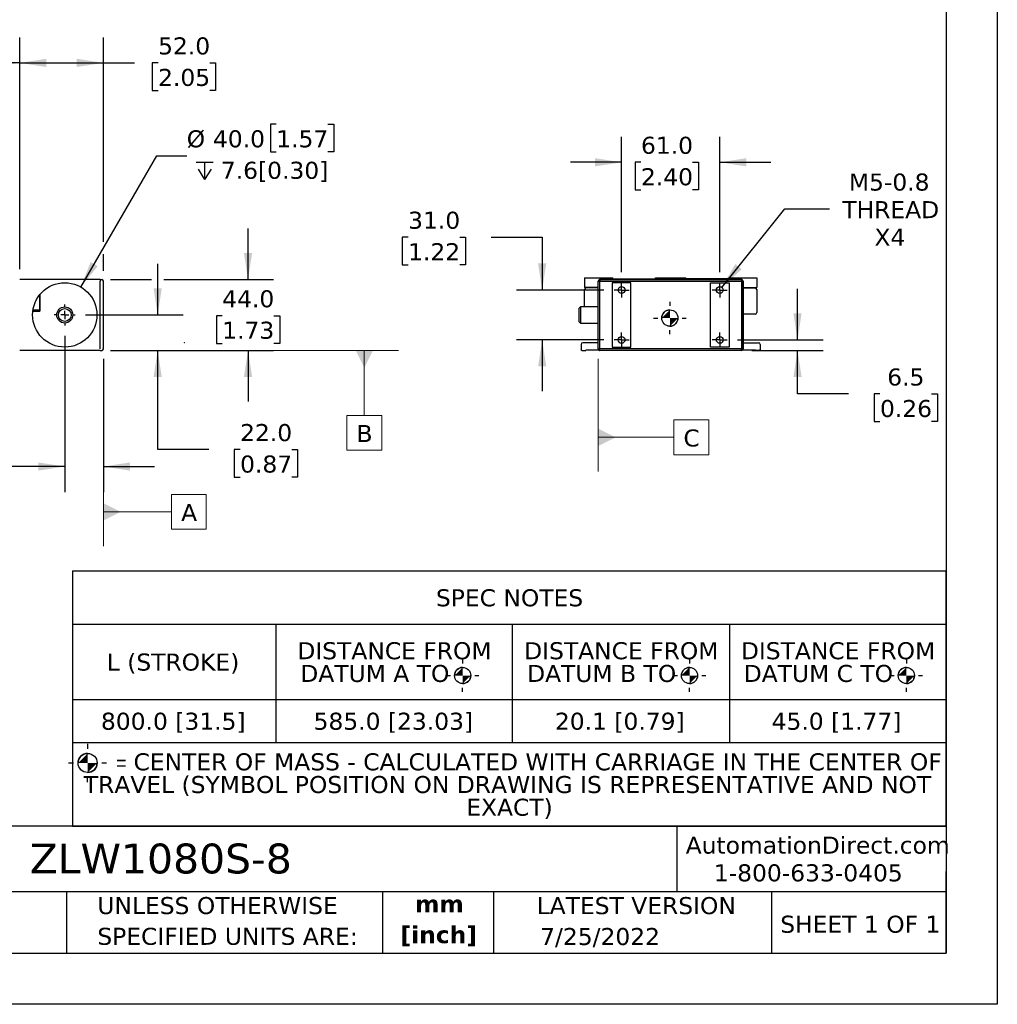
# Model space of a CAD drawing. Header units: millimetres. Extents: x 0 to 1397, y 0 to 1080.
# Tile 5 of 7: x 790 to 1397, y 0 to 612. Entities that reach past the tile are written whole.
import ezdxf

# ---------------------------------------------------------------- set-up
doc = ezdxf.new("R2010")
doc.units = ezdxf.units.MM
doc.header["$LTSCALE"] = 5
doc.header["$PDSIZE"] = -1
doc.linetypes.add('SLD-Center', pattern=[19.05, 15.24, -1.27, 1.27, -1.27])
doc.linetypes.add('SLD-Solid', pattern=[0])
doc.layers.add('CENTER', color=40, linetype='SLD-Center')
doc.layers.add('DIMENSIONS', color=140, linetype='SLD-Solid', lineweight=25)
doc.layers.add('TEXT', color=140, linetype='SLD-Solid', lineweight=25)
doc.styles.add('SLDTEXTSTYLE0', font='VERDANA.TTF')
doc.styles.add('SLDTEXTSTYLE1', font='VERDANAB.TTF')
doc.styles.add('SLDTEXTSTYLE2', font='GOTHIC.TTF', dxfattribs={"width": 0.913})
doc.dimstyles.new('SLDDIMSTYLE0', dxfattribs={"dimtxt": 10.790039, "dimasz": 16.51, "dimexe": 0, "dimexo": 0.0625, "dimgap": 2.69751, "dimtad": 0, "dimtih": 1, "dimtoh": 1, "dimrnd": 1e-09, "dimzin": 4, "dimdsep": 46, "dimtxsty": 'SLDTEXTSTYLE0', "dimsah": 1, "dimcen": 0.09, "dimadec": 0, "dimazin": 1, "dimtfac": 1, "dimtofl": 0, "dimtmove": 0, "dimatfit": 3, "dimfxl": 0, "dimfrac": 2, "dimtolj": 1, "dimtzin": 12, "dimarcsym": 0})
doc.dimstyles.new('SLDDIMSTYLE1', dxfattribs={"dimtxt": 10.790039, "dimasz": 16.51, "dimexe": 0, "dimexo": 0.0625, "dimgap": 2.69751, "dimtad": 0, "dimtih": 1, "dimtoh": 1, "dimrnd": 1e-09, "dimzin": 12, "dimdsep": 46, "dimtxsty": 'SLDTEXTSTYLE0', "dimsah": 1, "dimcen": 0.09, "dimadec": 0, "dimazin": 3, "dimtfac": 1, "dimtofl": 0, "dimtmove": 0, "dimatfit": 3, "dimfxl": 0, "dimfrac": 2, "dimtolj": 1, "dimtzin": 12, "dimarcsym": 0})
doc.dimstyles.new('SLDDIMSTYLE2', dxfattribs={"dimtxt": 10.790039, "dimasz": 16.51, "dimexe": 0, "dimexo": 0.0625, "dimgap": 2.69751, "dimtad": 0, "dimtih": 1, "dimtoh": 1, "dimrnd": 1e-09, "dimzin": 4, "dimdsep": 46, "dimtxsty": 'SLDTEXTSTYLE0', "dimsah": 1, "dimcen": 0.09, "dimadec": 0, "dimazin": 1, "dimtfac": 1, "dimtmove": 0, "dimatfit": 0, "dimfxl": 0, "dimfrac": 2, "dimtolj": 1, "dimtzin": 12, "dimarcsym": 0})
doc.dimstyles.new('SLDDIMSTYLE3', dxfattribs={"dimtxt": 10.790039, "dimasz": 16.51, "dimexe": 0, "dimexo": 0.0625, "dimgap": 2.69751, "dimtad": 0, "dimtih": 1, "dimtoh": 1, "dimrnd": 1e-09, "dimzin": 4, "dimdsep": 46, "dimtxsty": 'SLDTEXTSTYLE0', "dimsah": 1, "dimcen": 0, "dimadec": 0, "dimazin": 1, "dimtfac": 1, "dimtofl": 0, "dimtmove": 0, "dimatfit": 3, "dimfxl": 0, "dimfrac": 2, "dimtolj": 1, "dimtzin": 12, "dimarcsym": 0})
doc.dimstyles.new('SLDDIMSTYLE5', dxfattribs={"dimtxt": 10.790039, "dimasz": 16.51, "dimexe": 0, "dimexo": 0.0625, "dimgap": 2.69751, "dimtad": 0, "dimtih": 1, "dimtoh": 1, "dimrnd": 1e-09, "dimzin": 12, "dimdsep": 46, "dimtxsty": 'SLDTEXTSTYLE0', "dimsah": 1, "dimcen": 0.09, "dimadec": 0, "dimazin": 3, "dimtfac": 1, "dimtmove": 0, "dimatfit": 0, "dimfxl": 0, "dimfrac": 2, "dimtolj": 1, "dimtzin": 12, "dimarcsym": 0})
doc.dimstyles.new('SLDDIMSTYLE6', dxfattribs={"dimtxt": 10.790039, "dimasz": 16.51, "dimexe": 0, "dimexo": 0.0625, "dimgap": 2.69751, "dimtad": 0, "dimtih": 1, "dimtoh": 1, "dimrnd": 1e-09, "dimzin": 12, "dimdsep": 46, "dimtxsty": 'SLDTEXTSTYLE0', "dimsah": 1, "dimcen": 0, "dimadec": 0, "dimazin": 3, "dimtfac": 1, "dimtofl": 0, "dimtmove": 0, "dimatfit": 3, "dimfxl": 0, "dimfrac": 2, "dimtolj": 1, "dimtzin": 12, "dimarcsym": 0})

# ---------------------------------------------------------------- blocks, each defined once
blk = doc.blocks.new('SW_NOTE_0')
at = {"layer": 'TEXT', "color": 0, "char_height": 10.583, "attachment_point": 2, "style": 'SLDTEXTSTYLE1'}
for s, insert in [('mm', (14.22, 13.44)), ('[inch]', (13.8, -5.67))]:
    blk.add_mtext(s, dxfattribs=dict(at, insert=insert))
blk = doc.blocks.new('SW_NOTE_0_1')
at = {"layer": 'TEXT', "color": 0, "char_height": 10.5833, "attachment_point": 1, "style": 'SLDTEXTSTYLE0'}
for s, insert in [('UNLESS OTHERWISE ', (0, 13.44)), ('SPECIFIED UNITS ARE:', (0, -5.67))]:
    blk.add_mtext(s, dxfattribs=dict(at, insert=insert))
blk = doc.blocks.new('SW_SYMBOL_MOD_COM')
at = {"layer": 'TEXT', "color": 0}
for p, q in [((2500, 7500), (2500, 6250)), ((-2500, 2500), (-1250, 2500)), ((6250, 2500), (7500, 2500)), ((2500, -2500), (2500, -1250))]:
    blk.add_line(p, q, dxfattribs=at)
blk.add_circle((2500, 2500), 2500, dxfattribs=at)
for start, end in [(90, 180), (270, 0)]:
    blk.add_arc((2500, 2500), 2500, start, end, dxfattribs=at)
for points in [[(2500, 2500), (0, 2500), (2500, 5000)], [(2500, 2500), (5000, 2500), (2500, 0)]]:
    blk.add_solid(points, dxfattribs=at)
blk = doc.blocks.new('SW_TABLEANNOTATION_0')
at = {"layer": 'TEXT', "color": 0}
for p, q in [((0, 0), (0, -33.07)), ((0, 0), (126.28, 0)), ((126.28, 0), (273.15, 0)), ((273.15, 0), (408.07, 0)), ((408.07, 0), (542.38, 0)), ((542.38, 0), (542.38, -33.07)), ((0, -33.07), (0, -79.87)), ((0, -33.07), (126.28, -33.07)), ((126.28, -33.07), (126.28, -79.87)), ((126.28, -33.07), (273.15, -33.07)), ((273.15, -33.07), (273.15, -79.87)), ((273.15, -33.07), (408.07, -33.07)), ((408.07, -33.07), (408.07, -79.87)), ((408.07, -33.07), (542.38, -33.07)), ((542.38, -33.07), (542.38, -79.87)), ((0, -79.87), (0, -106.56)), ((0, -79.87), (126.28, -79.87)), ((126.28, -79.87), (126.28, -106.56)), ((126.28, -79.87), (273.15, -79.87)), ((273.15, -79.87), (273.15, -106.56)), ((273.15, -79.87), (408.07, -79.87)), ((408.07, -79.87), (408.07, -106.56)), ((408.07, -79.87), (542.38, -79.87)), ((542.38, -79.87), (542.38, -106.56)), ((0, -106.56), (0, -158.54)), ((0, -106.56), (126.28, -106.56)), ((126.28, -106.56), (273.15, -106.56)), ((273.15, -106.56), (408.07, -106.56)), ((408.07, -106.56), (542.38, -106.56)), ((542.38, -106.56), (542.38, -158.54)), ((0, -158.54), (126.28, -158.54)), ((126.28, -158.54), (273.15, -158.54)), ((273.15, -158.54), (408.07, -158.54)), ((408.07, -158.54), (542.38, -158.54))]:
    blk.add_line(p, q, dxfattribs=at)
for p, xscale, yscale, zscale in [((237.31, -70.09), 0.002016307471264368, 0.002016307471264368, 0.002016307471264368), ((378.23, -70.09), 0.002016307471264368, 0.002016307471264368, 0.002016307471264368), ((512.93, -70.09), 0.002016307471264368, 0.002016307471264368, 0.002016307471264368), ((3.51, -125.29), 0.0023657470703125, 0.0023657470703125, 0.0023657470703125)]:
    blk.add_blockref('SW_SYMBOL_MOD_COM', p, dxfattribs=dict(at, xscale=xscale, yscale=yscale, zscale=zscale))
at = {"layer": 'TEXT', "color": 0, "attachment_point": 1}
for s, insert, char_height, style in [('SPEC NOTES', (225.78, -11.47), 10.583, 'SLDTEXTSTYLE0'), ('DISTANCE FROM ', (139.68, -44.35), 10.5833, 'SLDTEXTSTYLE0'), ('DISTANCE FROM ', (280.58, -44.35), 10.5833, 'SLDTEXTSTYLE0'), ('DISTANCE FROM ', (415.19, -44.35), 10.5833, 'SLDTEXTSTYLE0'), ('L (STROKE)', (21.33, -51.4), 10.583, 'SLDTEXTSTYLE0'), ('DATUM A TO ', (141.53, -58.46), 10.5833, 'SLDTEXTSTYLE0'), ('DATUM B TO ', (282.41, -58.46), 10.5833, 'SLDTEXTSTYLE0'), ('DATUM C TO ', (416.94, -58.46), 10.5833, 'SLDTEXTSTYLE0'), ('800.0 [31.5]', (17.7, -88.15), 10.5833, 'SLDTEXTSTYLE0'), ('585.0 [23.03]', (149.78, -88.15), 10.5833, 'SLDTEXTSTYLE0'), ('20.1 [0.79]', (299.66, -88.15), 10.5833, 'SLDTEXTSTYLE0'), ('45.0 [1.77]', (434.27, -88.15), 10.5833, 'SLDTEXTSTYLE0'), ('CENTER OF MASS - CALCULATED WITH CARRIAGE IN THE CENTER OF ', (37.94, -113.37), 10.5833, 'SLDTEXTSTYLE0'), ('= ', (27.05, -114.75), 9.26, 'SLDTEXTSTYLE2'), ('TRAVEL (SYMBOL POSITION ON DRAWING IS REPRESENTATIVE AND NOT ', (7.07, -127.48), 10.5833, 'SLDTEXTSTYLE0'), ('EXACT)', (244.6, -141.59), 10.583, 'SLDTEXTSTYLE0')]:
    blk.add_mtext(s, dxfattribs=dict(at, insert=insert, char_height=char_height, style=style))
blk = doc.blocks.new('_D_1')
at = {"layer": 'DIMENSIONS'}
for p, q in [((490.46, 456.62), (490.46, 600.73)), ((789.8, 456.62), (789.8, 600.73)), ((755.11, 591.91), (751.58, 584.86)), ((762.16, 577.8), (755.11, 591.91)), ((490.46, 584.86), (593.97, 584.86)), ((751.58, 584.86), (669.16, 584.86)), ((765.69, 584.86), (762.16, 577.8)), ((789.8, 584.86), (765.69, 584.86))]:
    blk.add_line(p, q, dxfattribs=at)
for points in [[(490.46, 584.86), (506.97, 582.32), (506.97, 587.4)], [(789.8, 584.86), (773.29, 587.4), (773.29, 582.32)]]:
    blk.add_solid(points, dxfattribs=at)
at = {"layer": 'DIMENSIONS', "insert": (596.39, 589.73), "char_height": 10.583, "attachment_point": 1, "style": 'SLDTEXTSTYLE0'}
blk.add_mtext('L + 150.0', dxfattribs=at)
blk = doc.blocks.new('_D_2')
at = {"layer": 'DIMENSIONS'}
for p, q in [((789.8, 456.62), (789.8, 600.73)), ((841.8, 473.65), (841.8, 600.73)), ((789.8, 584.86), (841.8, 584.86)), ((841.8, 584.86), (861.15, 584.86)), ((875.77, 584.86), (872.15, 584.86)), ((872.15, 584.86), (872.15, 567.71)), ((907.83, 584.86), (911.46, 584.86)), ((911.46, 584.86), (911.46, 567.71)), ((872.15, 567.71), (875.77, 567.71)), ((911.46, 567.71), (907.83, 567.71)), ((841.8, 455.62), (841.8, 466.03))]:
    blk.add_line(p, q, dxfattribs=at)
for points in [[(789.8, 584.86), (806.31, 582.32), (806.31, 587.4)], [(841.8, 584.86), (825.29, 587.4), (825.29, 582.32)]]:
    blk.add_solid(points, dxfattribs=at)
at = {"layer": 'DIMENSIONS', "char_height": 10.583, "attachment_point": 1, "style": 'SLDTEXTSTYLE0'}
for s, insert in [('52.0', (875.77, 600.72)), ('2.05', (875.77, 581.15))]:
    blk.add_mtext(s, dxfattribs=dict(at, insert=insert))
blk = doc.blocks.new('_D_4')
at = {"layer": 'DIMENSIONS'}
for p, q in [((875.5, 428.27), (875.5, 460.02)), ((830.69, 428.27), (891.38, 428.27)), ((846.15, 406.27), (891.38, 406.27)), ((875.5, 344.64), (875.5, 406.27)), ((907.25, 344.64), (875.5, 344.64)), ((926.7, 344.64), (923.08, 344.64)), ((923.08, 344.64), (923.08, 327.5)), ((958.77, 344.64), (962.39, 344.64)), ((962.39, 344.64), (962.39, 327.5)), ((923.08, 327.5), (926.7, 327.5)), ((962.39, 327.5), (958.77, 327.5))]:
    blk.add_line(p, q, dxfattribs=at)
for points in [[(875.5, 428.27), (878.04, 444.78), (872.96, 444.78)], [(875.5, 406.27), (872.96, 389.76), (878.04, 389.76)]]:
    blk.add_solid(points, dxfattribs=at)
at = {"layer": 'DIMENSIONS', "char_height": 10.583, "attachment_point": 1, "style": 'SLDTEXTSTYLE0'}
for s, insert in [('22.0', (926.7, 360.5)), ('0.87', (926.7, 340.94))]:
    blk.add_mtext(s, dxfattribs=dict(at, insert=insert))
blk = doc.blocks.new('_D_5')
at = {"layer": 'DIMENSIONS'}
for p, q in [((931.62, 450.27), (931.62, 482.02)), ((846.15, 450.27), (871.69, 450.27)), ((879.31, 450.27), (947.5, 450.27)), ((915.59, 427.77), (911.97, 427.77)), ((911.97, 427.77), (911.97, 410.62)), ((947.65, 427.77), (951.28, 427.77)), ((951.28, 427.77), (951.28, 410.62)), ((911.97, 410.62), (915.59, 410.62)), ((951.28, 410.62), (947.65, 410.62)), ((846.15, 406.27), (947.5, 406.27)), ((931.62, 406.27), (931.62, 374.52))]:
    blk.add_line(p, q, dxfattribs=at)
for points in [[(931.62, 450.27), (934.16, 466.78), (929.08, 466.78)], [(931.62, 406.27), (929.08, 389.76), (934.16, 389.76)]]:
    blk.add_solid(points, dxfattribs=at)
at = {"layer": 'DIMENSIONS', "char_height": 10.583, "attachment_point": 1, "style": 'SLDTEXTSTYLE0'}
for s, insert in [('44.0', (915.59, 443.63)), ('1.73', (915.59, 424.06))]:
    blk.add_mtext(s, dxfattribs=dict(at, insert=insert))
blk = doc.blocks.new('_D_7')
at = {"layer": 'DIMENSIONS'}
for p, q in [((817.8, 415.38), (817.8, 318.22)), ((841.8, 400.92), (841.8, 318.22)), ((732.54, 334.1), (728.92, 334.1)), ((728.92, 334.1), (728.92, 316.95)), ((764.6, 334.1), (768.23, 334.1)), ((768.23, 334.1), (768.23, 316.95)), ((817.8, 334.1), (779.22, 334.1)), ((841.8, 334.1), (873.55, 334.1)), ((728.92, 316.95), (732.54, 316.95)), ((768.23, 316.95), (764.6, 316.95))]:
    blk.add_line(p, q, dxfattribs=at)
for points in [[(817.8, 334.1), (801.29, 336.64), (801.29, 331.56)], [(841.8, 334.1), (858.31, 331.56), (858.31, 336.64)]]:
    blk.add_solid(points, dxfattribs=at)
at = {"layer": 'DIMENSIONS', "char_height": 10.583, "attachment_point": 1, "style": 'SLDTEXTSTYLE0'}
for s, insert in [('24.0', (732.54, 349.95)), ('0.94', (732.54, 330.39))]:
    blk.add_mtext(s, dxfattribs=dict(at, insert=insert))
blk = doc.blocks.new('SW_SYMBOL_HOLE_DEPTH')
at = {"layer": 'DIMENSIONS', "color": 0}
for p, q in [((0, 4375), (4000, 4375)), ((500, 2775), (2000, 375)), ((2000, 4375), (2000, 375)), ((3500, 2775), (2000, 375))]:
    blk.add_line(p, q, dxfattribs=at)
blk = doc.blocks.new('_D_8')
at = {"layer": 'DIMENSIONS'}
for p, q in [((949.15, 546.71), (945.53, 546.71)), ((945.53, 546.71), (945.53, 529.56)), ((981.22, 546.71), (984.84, 546.71)), ((984.84, 546.71), (984.84, 529.56)), ((827.8, 445.59), (874.89, 527.15)), ((874.89, 527.15), (893.55, 527.15)), ((945.53, 529.56), (949.15, 529.56)), ((984.84, 529.56), (981.22, 529.56))]:
    blk.add_line(p, q, dxfattribs=at)
blk.add_solid([(827.8, 445.59), (838.26, 458.62), (833.86, 461.16)], dxfattribs=at)
at = {"layer": 'DIMENSIONS', "xscale": 0.002688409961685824, "yscale": 0.002688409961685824, "zscale": 0.002688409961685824}
blk.add_blockref('SW_SYMBOL_HOLE_DEPTH', (899.31, 511.43), dxfattribs=at)
at = {"layer": 'DIMENSIONS', "char_height": 10.583, "attachment_point": 1, "style": 'SLDTEXTSTYLE0'}
for s, insert in [('%%c', (893.55, 543)), ('40.0', (909.84, 543)), ('1.57', (949.15, 543)), ('7.6[0.30]', (914.74, 523.44))]:
    blk.add_mtext(s, dxfattribs=dict(at, insert=insert))
blk = doc.blocks.new('SW_CENTERMARKSYMBOL_4')
at = {"layer": 'CENTER', "color": 0}
for p, q in [((0, 5.08), (0, 6.54)), ((-5.08, 0), (-6.54, 0)), ((0, 0), (-2.54, 0)), ((0, 0), (0, 2.54)), ((0, 0), (0, -2.54)), ((0, 0), (2.54, 0)), ((5.08, 0), (6.54, 0)), ((0, -5.08), (0, -6.54))]:
    blk.add_line(p, q, dxfattribs=at)
blk = doc.blocks.new('SW_DATUMTAG_0')
at = {"color": 0, "linetype": 'SLD-Solid', "lineweight": 18}
for p, q in [((-48.27, 103.53), (-48.27, -12.7)), ((-5.97, -2.22), (-5.97, 19.36)), ((-5.97, 19.36), (15.61, 19.36)), ((15.61, 19.36), (15.61, -2.22)), ((-48.27, 8.57), (-5.97, 8.57)), ((15.61, -2.22), (-5.97, -2.22))]:
    blk.add_line(p, q, dxfattribs=at)
at = {"color": 0, "linetype": 'SLD-Solid', "lineweight": 0}
blk.add_solid([(-48.27, 3.18), (-48.27, 13.97), (-37.48, 8.57)], dxfattribs=at)
at = {"color": 0, "linetype": 'Continuous', "lineweight": 0, "insert": (0, 13.44), "char_height": 10.58, "attachment_point": 1, "style": 'SLDTEXTSTYLE0'}
blk.add_mtext('A', dxfattribs=at)
blk = doc.blocks.new('SW_DATUMTAG_1')
at = {"color": 0, "linetype": 'SLD-Solid', "lineweight": 18}
for p, q in [((-152.86, 59.81), (26.11, 59.81)), ((4.84, 59.81), (4.84, 19.36)), ((-5.95, -2.22), (-5.95, 19.36)), ((-5.95, 19.36), (15.63, 19.36)), ((15.63, 19.36), (15.63, -2.22)), ((15.63, -2.22), (-5.95, -2.22))]:
    blk.add_line(p, q, dxfattribs=at)
at = {"color": 0, "linetype": 'SLD-Solid', "lineweight": 0}
blk.add_solid([(10.24, 59.81), (-0.55, 59.81), (4.84, 49.02)], dxfattribs=at)
at = {"color": 0, "linetype": 'Continuous', "lineweight": 0, "insert": (0, 13.44), "char_height": 10.58, "attachment_point": 1, "style": 'SLDTEXTSTYLE0'}
blk.add_mtext('B', dxfattribs=at)
blk = doc.blocks.new('_D_10')
at = {"layer": 'DIMENSIONS'}
for p, q in [((1163.63, 454.76), (1163.63, 538.99)), ((1224.63, 454.76), (1224.63, 538.99)), ((1163.63, 523.11), (1131.88, 523.11)), ((1175.7, 523.11), (1172.08, 523.11)), ((1172.08, 523.11), (1172.08, 505.97)), ((1207.77, 523.11), (1211.39, 523.11)), ((1211.39, 523.11), (1211.39, 505.97)), ((1224.63, 523.11), (1256.38, 523.11)), ((1172.08, 505.97), (1175.7, 505.97)), ((1211.39, 505.97), (1207.77, 505.97))]:
    blk.add_line(p, q, dxfattribs=at)
for points in [[(1163.63, 523.11), (1147.12, 525.65), (1147.12, 520.57)], [(1224.63, 523.11), (1241.14, 520.57), (1241.14, 525.65)]]:
    blk.add_solid(points, dxfattribs=at)
at = {"layer": 'DIMENSIONS', "char_height": 10.583, "attachment_point": 1, "style": 'SLDTEXTSTYLE0'}
for s, insert in [('61.0', (1175.7, 538.97)), ('2.40', (1175.7, 519.41))]:
    blk.add_mtext(s, dxfattribs=dict(at, insert=insert))
blk = doc.blocks.new('_D_11')
at = {"layer": 'DIMENSIONS'}
for p, q in [((1031.06, 476.56), (1027.44, 476.56)), ((1027.44, 476.56), (1027.44, 459.41)), ((1063.13, 476.56), (1066.75, 476.56)), ((1066.75, 476.56), (1066.75, 459.41)), ((1082.58, 476.56), (1114.33, 476.56)), ((1114.33, 476.56), (1114.33, 443.77)), ((1027.44, 459.41), (1031.06, 459.41)), ((1066.75, 459.41), (1063.13, 459.41)), ((1152.64, 443.77), (1098.46, 443.77)), ((1152.64, 412.77), (1098.46, 412.77)), ((1114.33, 412.77), (1114.33, 381.02))]:
    blk.add_line(p, q, dxfattribs=at)
for points in [[(1114.33, 443.77), (1116.87, 460.28), (1111.79, 460.28)], [(1114.33, 412.77), (1111.79, 396.26), (1116.87, 396.26)]]:
    blk.add_solid(points, dxfattribs=at)
at = {"layer": 'DIMENSIONS', "char_height": 10.583, "attachment_point": 1, "style": 'SLDTEXTSTYLE0'}
for s, insert in [('31.0', (1031.06, 492.42)), ('1.22', (1031.06, 472.86))]:
    blk.add_mtext(s, dxfattribs=dict(at, insert=insert))
blk = doc.blocks.new('_D_12')
at = {"layer": 'DIMENSIONS'}
for p, q in [((1272.93, 412.77), (1272.93, 444.52)), ((1235.62, 412.77), (1288.81, 412.77)), ((1244.48, 406.27), (1288.81, 406.27)), ((1272.93, 379.17), (1272.93, 406.27)), ((1304.68, 379.17), (1272.93, 379.17)), ((1324.14, 379.17), (1320.51, 379.17)), ((1320.51, 379.17), (1320.51, 362.02)), ((1356.2, 379.17), (1359.82, 379.17)), ((1359.82, 379.17), (1359.82, 362.02)), ((1320.51, 362.02), (1324.14, 362.02)), ((1359.82, 362.02), (1356.2, 362.02))]:
    blk.add_line(p, q, dxfattribs=at)
for points in [[(1272.93, 412.77), (1275.47, 429.28), (1270.39, 429.28)], [(1272.93, 406.27), (1270.39, 389.76), (1275.47, 389.76)]]:
    blk.add_solid(points, dxfattribs=at)
at = {"layer": 'DIMENSIONS', "char_height": 10.583, "attachment_point": 1, "style": 'SLDTEXTSTYLE0'}
for s, insert in [('6.5', (1328.63, 395.02)), ('0.26', (1324.14, 375.46))]:
    blk.add_mtext(s, dxfattribs=dict(at, insert=insert))
blk = doc.blocks.new('_D_13')
at = {"layer": 'DIMENSIONS'}
for p, q in [((1225.95, 445.41), (1265.01, 494.11)), ((1265.01, 494.11), (1292.79, 494.11))]:
    blk.add_line(p, q, dxfattribs=at)
blk.add_solid([(1225.95, 445.41), (1238.26, 456.7), (1234.29, 459.87)], dxfattribs=at)
at = {"layer": 'DIMENSIONS', "char_height": 10.583, "attachment_point": 1, "style": 'SLDTEXTSTYLE0'}
for s, insert in [('M5-0.8', (1304.82, 516.13)), ('THREAD', (1300.73, 498.98)), ('X4', (1320.69, 481.83))]:
    blk.add_mtext(s, dxfattribs=dict(at, insert=insert))
blk = doc.blocks.new('SW_CENTERMARKSYMBOL_5')
at = {"layer": 'CENTER', "color": 0}
for p, q in [((-2.54, 0), (-4.64, 0)), ((0, 0), (-2.54, 0)), ((0, 2.54), (0, 4.64)), ((0, 0), (0, 2.54)), ((0, 0), (0, -2.54)), ((0, 0), (2.54, 0)), ((2.54, 0), (4.64, 0)), ((0, -2.54), (0, -4.64))]:
    blk.add_line(p, q, dxfattribs=at)
blk = doc.blocks.new('SW_CENTERMARKSYMBOL_6')
at = {"layer": 'CENTER', "color": 0}
for p, q in [((-2.54, 0), (-4.64, 0)), ((0, 0), (-2.54, 0)), ((0, 2.54), (0, 4.64)), ((0, 0), (0, 2.54)), ((0, 0), (0, -2.54)), ((0, 0), (2.54, 0)), ((2.54, 0), (4.64, 0)), ((0, -2.54), (0, -4.64))]:
    blk.add_line(p, q, dxfattribs=at)
blk = doc.blocks.new('SW_CENTERMARKSYMBOL_7')
at = {"layer": 'CENTER', "color": 0}
for p, q in [((-2.54, 0), (-4.64, 0)), ((0, 0), (-2.54, 0)), ((0, 2.54), (0, 4.64)), ((0, 0), (0, 2.54)), ((0, 0), (0, -2.54)), ((0, 0), (2.54, 0)), ((2.54, 0), (4.64, 0)), ((0, -2.54), (0, -4.64))]:
    blk.add_line(p, q, dxfattribs=at)
blk = doc.blocks.new('SW_CENTERMARKSYMBOL_8')
at = {"layer": 'CENTER', "color": 0}
for p, q in [((-2.54, 0), (-4.64, 0)), ((0, 0), (-2.54, 0)), ((0, 2.54), (0, 4.64)), ((0, 0), (0, 2.54)), ((0, 0), (0, -2.54)), ((0, 0), (2.54, 0)), ((2.54, 0), (4.64, 0)), ((0, -2.54), (0, -4.64))]:
    blk.add_line(p, q, dxfattribs=at)
blk = doc.blocks.new('SW_DATUMTAG_2')
at = {"color": 0, "linetype": 'SLD-Solid', "lineweight": 18}
for p, q in [((-52.93, 57.23), (-52.93, -12.7)), ((-5.86, -2.22), (-5.86, 19.36)), ((-5.86, 19.36), (15.72, 19.36)), ((15.72, 19.36), (15.72, -2.22)), ((-52.93, 8.57), (-5.86, 8.57)), ((15.72, -2.22), (-5.86, -2.22))]:
    blk.add_line(p, q, dxfattribs=at)
at = {"color": 0, "linetype": 'SLD-Solid', "lineweight": 0}
blk.add_solid([(-52.93, 3.18), (-52.93, 13.97), (-42.14, 8.57)], dxfattribs=at)
at = {"color": 0, "linetype": 'Continuous', "lineweight": 0, "insert": (0, 13.44), "char_height": 10.58, "attachment_point": 1, "style": 'SLDTEXTSTYLE0'}
blk.add_mtext('C', dxfattribs=at)

msp = doc.modelspace()

# ---------------------------------------------------------------- linework, layer by layer
at = {"color": 7, "linetype": 'SLD-Solid'}
for p, q in [((1397.012, 1079.513), (1397.012, 0.013)), ((1397.012, 0.013), (0.012, 0.013))]:
    msp.add_line(p, q, dxfattribs=at)
for p, q in [((839.803, 450.267), (789.803, 450.267)), ((839.803, 450.267), (839.803, 449.267)), ((839.803, 450.266), (840.803, 450.266)), ((839.803, 407.267), (839.803, 449.267)), ((841.803, 407.267), (841.803, 449.266)), ((1140.631, 451.267), (1140.631, 445.267)), ((1140.631, 451.267), (1158.131, 451.267)), ((1149.131, 407.267), (1149.131, 449.267)), ((1149.132, 407.267), (1149.132, 449.266)), ((1149.132, 449.266), (1150.132, 449.266)), ((1238.131, 450.267), (1150.131, 450.267)), ((1150.132, 450.266), (1238.131, 450.266)), ((1150.132, 450.266), (1150.132, 449.266)), ((1150.132, 449.266), (1238.131, 449.266)), ((1150.132, 407.267), (1150.132, 449.266)), ((1169.381, 448.267), (1157.881, 448.267)), ((1157.881, 448.267), (1157.881, 408.267)), ((1158.131, 450.767), (1158.131, 451.267)), ((1158.131, 450.767), (1184.631, 450.767)), ((1169.381, 408.267), (1169.381, 448.267)), ((1184.631, 450.767), (1184.631, 451.267)), ((1184.631, 451.267), (1203.631, 451.267)), ((1203.631, 450.767), (1203.631, 451.267)), ((1230.131, 450.767), (1203.631, 450.767)), ((1218.881, 448.267), (1230.381, 448.267)), ((1218.881, 408.267), (1218.881, 448.267)), ((1230.131, 450.767), (1230.131, 451.267)), ((1230.131, 451.267), (1247.631, 451.267)), ((1230.381, 448.267), (1230.381, 408.267)), ((1238.131, 450.266), (1238.131, 449.266)), ((1238.131, 449.266), (1238.131, 407.267)), ((1238.131, 449.266), (1239.131, 449.266)), ((1239.131, 407.267), (1239.131, 449.267)), ((1239.131, 449.266), (1239.131, 407.267)), ((1247.631, 451.267), (1247.631, 445.267)), ((802.303, 431.283), (802.303, 440.906)), ((802.304, 440.907), (802.304, 430.708)), ((1149.131, 445.267), (1140.631, 445.267)), ((1140.631, 433.267), (1140.631, 444.067)), ((1149.131, 445.067), (1141.631, 445.067)), ((1142.131, 445.067), (1142.131, 445.267)), ((1143.131, 445.067), (1143.131, 445.267)), ((1144.631, 445.067), (1144.631, 445.267)), ((1145.631, 445.067), (1145.631, 445.267)), ((1239.131, 445.267), (1247.631, 445.267)), ((1239.131, 445.067), (1246.631, 445.067)), ((1242.631, 445.067), (1242.631, 445.267)), ((1243.631, 445.067), (1243.631, 445.267)), ((1245.131, 445.067), (1245.131, 445.267)), ((1246.131, 445.067), (1246.131, 445.267)), ((1247.631, 444.067), (1247.631, 429.767)), ((797.952, 430.708), (802.304, 430.708)), ((802.303, 431.283), (798.031, 431.283)), ((802.303, 432.769), (802.304, 432.769)), ((802.303, 431.275), (802.303, 431.283)), ((802.303, 431.275), (802.303, 430.975)), ((802.303, 430.708), (802.303, 430.975)), ((1138.131, 433.267), (1137.131, 432.267)), ((1137.131, 432.267), (1137.131, 424.267)), ((1149.131, 433.267), (1138.131, 433.267)), ((1138.131, 433.267), (1138.131, 423.267)), ((1246.631, 428.767), (1239.131, 428.767)), ((1137.131, 424.267), (1138.131, 423.267)), ((1138.131, 423.267), (1149.131, 423.267)), ((1138.531, 409.967), (1138.531, 406.767)), ((1149.131, 410.967), (1139.531, 410.967)), ((1239.131, 410.967), (1248.731, 410.967)), ((1249.731, 409.967), (1249.731, 406.767)), ((839.803, 406.267), (789.803, 406.267)), ((839.803, 406.267), (840.803, 406.267)), ((1139.031, 406.267), (1138.531, 406.767)), ((1139.031, 406.267), (1141.531, 406.267)), ((1149.533, 406.467), (1141.531, 406.467)), ((1141.531, 406.467), (1141.531, 406.267)), ((1149.132, 407.267), (1150.132, 407.267)), ((1238.131, 406.267), (1150.131, 406.267)), ((1238.131, 407.267), (1150.132, 407.267)), ((1150.132, 406.267), (1150.132, 407.267)), ((1238.131, 406.267), (1150.132, 406.267)), ((1157.881, 408.267), (1169.381, 408.267)), ((1230.381, 408.267), (1218.881, 408.267)), ((1239.131, 407.267), (1238.131, 407.267)), ((1238.131, 406.267), (1238.131, 407.267)), ((1246.731, 406.467), (1238.731, 406.467)), ((1246.731, 406.267), (1246.731, 406.467)), ((1249.231, 406.267), (1246.731, 406.267)), ((1249.731, 406.767), (1249.231, 406.267))]:
    msp.add_line(p, q)
for centre, radius in [((817.803, 428.267), 20), ((1163.631, 443.767), 2.1), ((1224.631, 443.767), 2.1), ((817.803, 428.267), 5), ((817.803, 428.267), 4), ((1163.631, 412.767), 2.1), ((1224.631, 412.767), 2.1)]:
    msp.add_circle(centre, radius)
for centre, start, end in [((840.803, 449.266), 0.00041, 89.998843), ((1150.131, 449.267), 90, 180), ((1150.132, 449.266), 90, 180), ((1238.131, 449.267), 0, 90), ((1238.131, 449.266), 0, 90), ((1141.631, 444.067), 90, 180), ((1246.631, 444.067), 0, 90), ((1246.631, 429.767), 270, 360), ((1139.531, 409.967), 90, 180), ((1248.731, 409.967), 0, 90), ((840.803, 407.267), 270.001157, 359.99959), ((1150.132, 407.267), 180, 270), ((1150.131, 407.267), 233.130101, 270), ((1238.131, 407.267), 270, 0), ((1238.131, 407.267), 270, 0)]:
    msp.add_arc(centre, 1, start, end)
at = {"color": 7, "linetype": 'Continuous', "lineweight": 0}
msp.add_point((892.132, 410.967), dxfattribs=at)
at = {"layer": 'TEXT'}
for p, q in [((1365.25, 1047.75), (1365.25, 31.75)), ((1365.25, 110.631), (31.75, 110.631)), ((1197.877, 110.631), (1197.877, 69.85)), ((1365.25, 31.75), (1365.25, 82.55)), ((1365.25, 69.85), (31.75, 69.85)), ((818.901, 69.85), (818.901, 31.75)), ((1015.122, 69.85), (1015.122, 31.75)), ((1084.06, 69.85), (1084.06, 31.75)), ((1256.744, 69.85), (1256.744, 31.75)), ((31.75, 31.75), (1365.25, 31.75))]:
    msp.add_line(p, q, dxfattribs=at)

# ---------------------------------------------------------------- block references
at = {"color": 7, "linetype": 'Continuous', "lineweight": 0}
for name, p in [('SW_DATUMTAG_1', (999.016, 346.458)), ('SW_DATUMTAG_0', (890.074, 297.39)), ('SW_DATUMTAG_2', (1202.062, 343.687))]:
    msp.add_blockref(name, p, dxfattribs=at)
at = {"layer": 'CENTER'}
for name, p in [('SW_CENTERMARKSYMBOL_5', (1163.631, 443.767)), ('SW_CENTERMARKSYMBOL_8', (1224.631, 443.767)), ('SW_CENTERMARKSYMBOL_4', (817.803, 428.267)), ('SW_CENTERMARKSYMBOL_6', (1163.631, 412.767)), ('SW_CENTERMARKSYMBOL_7', (1224.631, 412.767))]:
    msp.add_blockref(name, p, dxfattribs=at)
at = {"layer": 'TEXT', "xscale": 0.002016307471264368, "yscale": 0.002016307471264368, "zscale": 0.002016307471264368}
msp.add_blockref('SW_SYMBOL_MOD_COM', (1188.583, 421.303), dxfattribs=at)
at = {"layer": 'TEXT'}
for name, p in [('SW_TABLEANNOTATION_0', (822.566, 269.322)), ('SW_NOTE_0_1', (838.04, 53.212)), ('SW_NOTE_0', (1036.273, 54.243))]:
    msp.add_blockref(name, p, dxfattribs=at)

# ---------------------------------------------------------------- texts
at = {"layer": 'TEXT', "style": 'SLDTEXTSTYLE0'}
for s, insert, char_height, attachment_point in [('AutomationDirect.com', (1203.475, 104.182), 10.58333, 1), ('ZLW1080S-8', (796.039, 99.863), 18.5208, 1), ('1-800-633-0405', (1220.958, 86.985), 10.58333, 1), ('LATEST VERSION', (1172.761, 66.619), 10.58333, 2), ('SHEET 1 OF 1', (1262.206, 55.057), 10.58333, 1), ('7/25/2022', (1113.064, 47.431), 10.5833, 1)]:
    msp.add_mtext(s, dxfattribs=dict(at, insert=insert, char_height=char_height, attachment_point=attachment_point))

# ---------------------------------------------------------------- dimensions: what is measured, and where the dimension line sits
at = {"layer": 'DIMENSIONS'}
dim = msp.add_linear_dim(base=(490.462, 584.859), p1=(789.803, 450.267), p2=(490.462, 450.267), text='L + 150.0', dimstyle='SLDDIMSTYLE1', dxfattribs=at)
dim.commit()
dim.dimension.update_dxf_attribs({"geometry": '_D_1', "text_midpoint": (631.567, 584.859), "dimtype": 160})
for base, p1, p2, dimstyle, picture, middle in [((841.803, 584.859), (789.803, 450.267), (841.803, 449.266), 'SLDDIMSTYLE0', '_D_2', (891.803, 584.859)), ((1224.631, 523.114), (1163.631, 448.407), (1224.631, 448.407), 'SLDDIMSTYLE2', '_D_10', (1191.736, 523.114)), ((817.803, 334.096), (841.803, 407.267), (817.803, 421.727), 'SLDDIMSTYLE2', '_D_7', (748.572, 334.096))]:
    dim = msp.add_linear_dim(base=base, p1=p1, p2=p2, dimstyle=dimstyle, dxfattribs=at)
    dim.commit()
    dim.dimension.update_dxf_attribs({"geometry": picture, "text_midpoint": middle, "dimtype": 160})
dim = msp.add_diameter_dim_2p(p1=(807.803, 410.946), p2=(827.803, 445.587), text='<>\\P{\\fGDT;x}7.6[0.30]', dimstyle='SLDDIMSTYLE3', dxfattribs=at)
dim.commit()
dim.dimension.update_dxf_attribs({"geometry": '_D_8', "text_midpoint": (941.009, 529.563), "dimtype": 163})
dim = msp.add_diameter_dim_2p(p1=(1223.318, 442.128), p2=(1225.945, 445.405), text='M5-0.8\\PTHREAD\\PX4', dimstyle='SLDDIMSTYLE6', override={"dimpost": '<>'}, dxfattribs=at)
dim.commit()
dim.dimension.update_dxf_attribs({"geometry": '_D_13', "text_midpoint": (1330.007, 494.114), "dimtype": 163})
for base, p1, p2, dimstyle, picture, middle in [((1114.331, 412.767), (1158.991, 443.767), (1158.991, 412.767), 'SLDDIMSTYLE2', '_D_11', (1114.331, 476.562)), ((931.621, 406.267), (839.803, 450.267), (839.803, 406.267), 'SLDDIMSTYLE2', '_D_5', (931.621, 427.771)), ((875.501, 428.267), (839.803, 406.267), (824.343, 428.267), 'SLDDIMSTYLE2', '_D_4', (875.501, 344.644)), ((1272.935, 406.267), (1229.271, 412.767), (1238.131, 406.267), 'SLDDIMSTYLE5', '_D_12', (1272.935, 379.167))]:
    dim = msp.add_linear_dim(base=base, p1=p1, p2=p2, angle=90, dimstyle=dimstyle, dxfattribs=at)
    dim.commit()
    dim.dimension.update_dxf_attribs({"geometry": picture, "text_midpoint": middle, "dimtype": 160})

doc.saveas('drawing.dxf')
